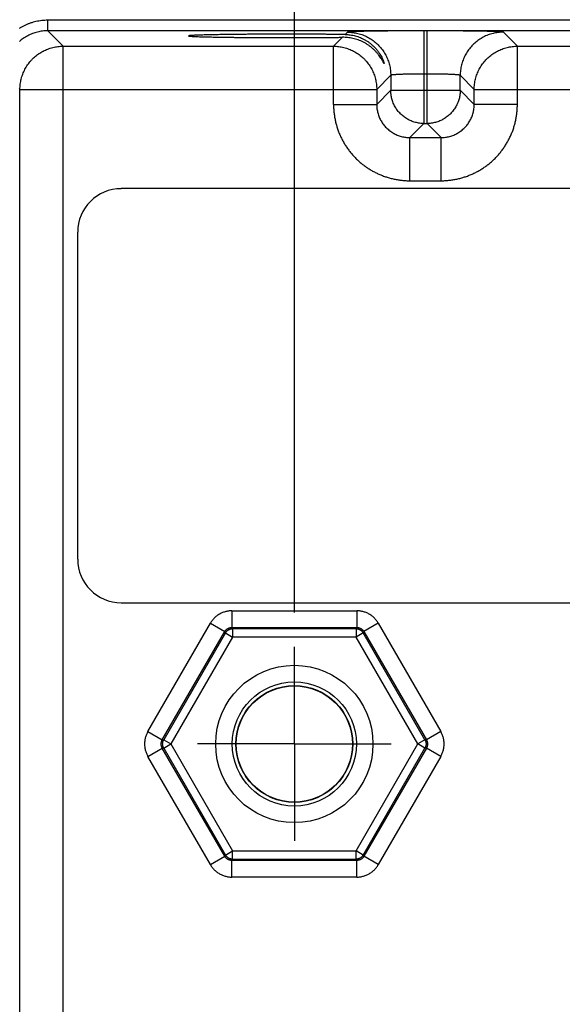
# Model space of a CAD drawing. Header units: inches. Extents: x 0 to 34, y 0 to 22.
# Tile 80 of 93: x 19.8 to 20.8, y 15.6 to 17.3. Entities that reach past the tile are written whole.
import ezdxf

# ---------------------------------------------------------------- set-up
doc = ezdxf.new("R2010")
doc.units = ezdxf.units.IN
doc.header["$LTSCALE"] = 1.87
doc.header["$MEASUREMENT"] = 0
doc.linetypes.add('CENTER', pattern=[0.6, 0.375, -0.075, 0.075, -0.075])
doc.layers.get('0').update_dxf_attribs({"linetype": 'CONTINUOUS'})
doc.layers.add('DEFAULT_1', color=7, linetype='CENTER')
doc.layers.add('DIMENSIONS', color=7, linetype='CONTINUOUS')
doc.styles.get("Standard").update_dxf_attribs({"font": 'txt', "width": 0.8})
doc.dimstyles.new('DIMSTYLE_1', dxfattribs={"dimtxt": 0.125, "dimasz": 0.18, "dimexe": 0.18, "dimexo": 0.0625, "dimgap": 0.09, "dimtad": 0, "dimtih": 1, "dimtoh": 1, "dimdec": 3, "dimzin": 4, "dimdsep": 46, "dimtxsty": 'STANDARD', "dimblk": '_FILLED', "dimblk1": '_FILLED', "dimblk2": '_FILLED', "dimcen": 0.09, "dimadec": 0, "dimazin": 0, "dimtp": 0.01, "dimtm": 0.01, "dimtfac": 1, "dimtdec": 3, "dimtofl": 0, "dimtmove": 0, "dimatfit": 3, "dimldrblk": '_FILLED', "dimfxl": 1, "dimtolj": 1, "dimtzin": 4, "dimarcsym": 0})

# ---------------------------------------------------------------- blocks, each defined once
blk = doc.blocks.new('_FILLED')
at = {"color": 0, "linetype": 'BYBLOCK'}
blk.add_solid([(0, 0), (-1, 0.1736), (-1, -0.1736)], dxfattribs=at)
blk = doc.blocks.new('*D12')
at = {"layer": 'DIMENSIONS', "color": 2, "linetype": 'CONTINUOUS'}
for p, q in [((20.2741, 16.277), (20.2741, 19.0979)), ((23.0241, 16.2889), (23.0241, 19.0979)), ((20.2741, 18.9729), (20.9161, 18.9729)), ((23.0241, 18.9729), (22.3661, 18.9729))]:
    blk.add_line(p, q, dxfattribs=at)
at = {"layer": 'DIMENSIONS', "color": 2, "linetype": 'CONTINUOUS', "xscale": 0.18, "yscale": 0.18, "zscale": 0.18, "rotation": 180}
blk.add_blockref('_FILLED', (20.2741, 18.9729), dxfattribs=at)
at = {"layer": 'DIMENSIONS', "color": 2, "linetype": 'CONTINUOUS', "xscale": 0.18, "yscale": 0.18, "zscale": 0.18}
blk.add_blockref('_FILLED', (23.0241, 18.9729), dxfattribs=at)
at = {"layer": 'DIMENSIONS', "color": 2, "linetype": 'CONTINUOUS', "width": 0.8}
for s, p in [('2.750', (20.9786, 18.9104)), ('[', (21.6036, 18.9104)), ('69.85', (21.7036, 18.9104)), (']', (22.2036, 18.9104))]:
    blk.add_text(s, height=0.125, dxfattribs=at).set_placement(p)

msp = doc.modelspace()

# ---------------------------------------------------------------- linework, layer by layer
at = {"color": 7, "linetype": 'CONTINUOUS'}
for p, q in [((19.8284, 17.3275), (19.8284, 17.3465)), ((23.4988, 17.3465), (19.8284, 17.3465)), ((19.8562, 17.2997), (19.8284, 17.3275)), ((23.4988, 17.3275), (19.8284, 17.3275)), ((20.3703, 17.3251), (20.3661, 17.3208)), ((20.5083, 17.3274), (20.5083, 17.1601)), ((20.5139, 17.3274), (20.5083, 17.3274)), ((20.5139, 17.1601), (20.5139, 17.3274)), ((20.6772, 17.2997), (20.6519, 17.3251)), ((20.3611, 17.3158), (20.345, 17.2997)), ((19.8562, 14.177), (19.8562, 17.2997)), ((19.8562, 17.2997), (20.345, 17.2997)), ((20.345, 17.1947), (20.345, 17.2997)), ((20.6772, 17.1947), (20.6772, 17.2997)), ((20.6772, 17.2997), (21.275, 17.2997)), ((20.4483, 17.2471), (20.423, 17.2217)), ((20.4483, 17.2471), (20.4483, 17.2201)), ((20.5139, 17.2494), (20.5083, 17.2494)), ((20.5739, 17.2201), (20.5739, 17.2471)), ((20.5992, 17.2217), (20.5739, 17.2471)), ((19.7782, 17.2217), (19.7771, 17.2229)), ((19.7782, 14.255), (19.7782, 17.2217)), ((19.7782, 17.2217), (20.423, 17.2217)), ((20.423, 17.2217), (20.423, 17.1947)), ((20.4483, 17.2201), (20.423, 17.1947)), ((20.4483, 17.2201), (20.5739, 17.2201)), ((20.5739, 17.2201), (20.5992, 17.1947)), ((20.5992, 17.1947), (20.5992, 17.2217)), ((20.5992, 17.2217), (21.353, 17.2217)), ((20.345, 17.1947), (20.423, 17.1947)), ((20.6772, 17.1947), (20.5992, 17.1947)), ((20.5083, 17.1601), (20.483, 17.1347)), ((20.5083, 17.1601), (20.5139, 17.1601)), ((20.5139, 17.1601), (20.5393, 17.1347)), ((20.483, 17.0567), (20.483, 17.1347)), ((20.483, 17.1347), (20.5393, 17.1347)), ((20.5393, 17.0567), (20.5393, 17.1347)), ((20.483, 17.0567), (20.5393, 17.0567)), ((23.347, 17.0424), (19.9612, 17.0424)), ((19.8824, 16.9636), (19.8824, 16.3731)), ((19.9612, 16.2943), (23.347, 16.2943)), ((20.1612, 16.2798), (20.1612, 16.2498)), ((20.1612, 16.2798), (20.387, 16.2798)), ((20.387, 16.2798), (20.387, 16.2498)), ((20.0094, 16.0618), (20.1223, 16.2573)), ((20.1223, 16.2573), (20.1482, 16.2423)), ((20.4259, 16.2573), (20.4, 16.2423)), ((20.4259, 16.2573), (20.5388, 16.0618)), ((20.0354, 16.0468), (20.1482, 16.2423)), ((20.1496, 16.24), (20.0381, 16.0468)), ((20.1482, 16.2423), (20.1496, 16.24)), ((20.1496, 16.24), (20.1626, 16.2325)), ((20.1612, 16.2498), (20.1626, 16.2475)), ((20.1612, 16.2498), (20.387, 16.2498)), ((20.1626, 16.2475), (20.1626, 16.2325)), ((20.3856, 16.2475), (20.1626, 16.2475)), ((20.387, 16.2498), (20.3856, 16.2475)), ((20.3856, 16.2475), (20.3856, 16.2325)), ((20.3986, 16.24), (20.3856, 16.2325)), ((20.4, 16.2423), (20.3986, 16.24)), ((20.5101, 16.0468), (20.3986, 16.24)), ((20.4, 16.2423), (20.5128, 16.0468)), ((20.1626, 16.2325), (20.051, 16.0393)), ((20.3856, 16.2325), (20.1626, 16.2325)), ((20.4972, 16.0393), (20.3856, 16.2325)), ((20.0094, 16.0618), (20.0354, 16.0468)), ((20.5388, 16.0618), (20.5128, 16.0468)), ((20.0354, 16.0468), (20.0381, 16.0468)), ((20.0381, 16.0468), (20.051, 16.0393)), ((20.5101, 16.0468), (20.4972, 16.0393)), ((20.5128, 16.0468), (20.5101, 16.0468)), ((20.0094, 16.0169), (20.0354, 16.0318)), ((20.1482, 15.8364), (20.0354, 16.0318)), ((20.0354, 16.0318), (20.0381, 16.0318)), ((20.0381, 16.0318), (20.051, 16.0393)), ((20.0381, 16.0318), (20.1496, 15.8387)), ((20.051, 16.0393), (20.1626, 15.8462)), ((20.3856, 15.8462), (20.4972, 16.0393)), ((20.3986, 15.8387), (20.5101, 16.0318)), ((20.5128, 16.0318), (20.4, 15.8364)), ((20.5101, 16.0318), (20.4972, 16.0393)), ((20.5128, 16.0318), (20.5101, 16.0318)), ((20.5388, 16.0169), (20.5128, 16.0318)), ((20.1223, 15.8214), (20.0094, 16.0169)), ((20.5388, 16.0169), (20.4259, 15.8214)), ((20.1223, 15.8214), (20.1482, 15.8364)), ((20.1482, 15.8364), (20.1496, 15.8387)), ((20.1496, 15.8387), (20.1626, 15.8462)), ((20.1612, 15.8289), (20.1626, 15.8312)), ((20.1626, 15.8312), (20.1626, 15.8462)), ((20.1626, 15.8462), (20.3856, 15.8462)), ((20.1626, 15.8312), (20.3856, 15.8312)), ((20.3856, 15.8312), (20.3856, 15.8462)), ((20.3986, 15.8387), (20.3856, 15.8462)), ((20.387, 15.8289), (20.3856, 15.8312)), ((20.4, 15.8364), (20.3986, 15.8387)), ((20.4259, 15.8214), (20.4, 15.8364)), ((20.1612, 15.7989), (20.1612, 15.8289)), ((20.387, 15.8289), (20.1612, 15.8289)), ((20.387, 15.7989), (20.387, 15.8289)), ((20.387, 15.7989), (20.1612, 15.7989))]:
    msp.add_line(p, q, dxfattribs=at)
for radius in [0.1421, 0.1121, 0.1055, 0.105]:
    msp.add_circle((20.2741, 16.0393), radius, dxfattribs=at)
for centre, start, end in [((19.9612, 16.9636), 90, 180), ((19.9612, 16.3731), 180, 270)]:
    msp.add_arc(centre, 0.0787, start, end, dxfattribs=at)
for points, knots in [([(19.8284, 17.3465), (19.8266, 17.3465), (19.8231, 17.3464), (19.8177, 17.346), (19.8124, 17.3452), (19.8071, 17.3442), (19.8019, 17.3429), (19.7968, 17.3413), (19.7917, 17.3394), (19.7868, 17.3372), (19.782, 17.3348), (19.7788, 17.3329), (19.7772, 17.3319), (19.7771, 17.3318)], [0, 0, 0, 0, 0.099069, 0.198341, 0.297721, 0.39711, 0.496444, 0.595747, 0.69506, 0.79438, 0.893679, 0.992949, 1, 1, 1, 1]), ([(19.8284, 17.3275), (19.8268, 17.3275), (19.8237, 17.3274), (19.819, 17.327), (19.8143, 17.3263), (19.8097, 17.3253), (19.8052, 17.324), (19.8007, 17.3225), (19.7964, 17.3207), (19.7921, 17.3186), (19.788, 17.3163), (19.7841, 17.3137), (19.7804, 17.3111), (19.7781, 17.3092), (19.7771, 17.3083)], [0, 0, 0, 0, 0.084144, 0.168297, 0.252452, 0.336604, 0.42075, 0.50489, 0.589026, 0.673161, 0.757295, 0.841415, 0.925503, 1, 1, 1, 1]), ([(20.5083, 17.3274), (20.506, 17.3274), (20.5012, 17.3274), (20.4942, 17.3274), (20.4871, 17.3274), (20.4801, 17.3274), (20.4731, 17.3274), (20.4663, 17.3273), (20.4595, 17.3273), (20.4529, 17.3272), (20.4464, 17.3272), (20.4401, 17.3271), (20.434, 17.3271), (20.4281, 17.327), (20.4224, 17.3269), (20.4169, 17.3268), (20.4117, 17.3267), (20.4067, 17.3267), (20.402, 17.3266), (20.3976, 17.3265), (20.3935, 17.3264), (20.3897, 17.3263), (20.3862, 17.3262), (20.3831, 17.326), (20.3802, 17.3259), (20.3778, 17.3258), (20.3756, 17.3257), (20.3739, 17.3256), (20.3725, 17.3255), (20.3714, 17.3253), (20.3708, 17.3252), (20.3704, 17.3251), (20.3703, 17.3251)], [0, 0, 0, 0, 0.051179, 0.102463, 0.153662, 0.204591, 0.255065, 0.304899, 0.353911, 0.401928, 0.44882, 0.494481, 0.53881, 0.58171, 0.623067, 0.662757, 0.70067, 0.736701, 0.77075, 0.802717, 0.832514, 0.860071, 0.885324, 0.90821, 0.928674, 0.946658, 0.962095, 0.974929, 0.985131, 0.992692, 0.997622, 1, 1, 1, 1]), ([(20.3703, 17.3251), (20.3719, 17.3251), (20.3751, 17.325), (20.3797, 17.3245), (20.3844, 17.3238), (20.389, 17.3228), (20.3936, 17.3216), (20.398, 17.32), (20.4024, 17.3182), (20.4066, 17.3162), (20.4107, 17.3139), (20.4147, 17.3113), (20.4185, 17.3085), (20.4221, 17.3055), (20.4255, 17.3023), (20.4287, 17.2988), (20.4318, 17.2952), (20.4346, 17.2914), (20.4371, 17.2874), (20.4394, 17.2833), (20.4415, 17.2791), (20.4433, 17.2747), (20.4448, 17.2703), (20.4461, 17.2658), (20.4471, 17.2611), (20.4478, 17.2565), (20.4482, 17.2518), (20.4483, 17.2487), (20.4483, 17.2471)], [0, 0, 0, 0, 0.038458, 0.076918, 0.115377, 0.153838, 0.192299, 0.23076, 0.269223, 0.307685, 0.346148, 0.384612, 0.423075, 0.461539, 0.500003, 0.538466, 0.57693, 0.615393, 0.653856, 0.692319, 0.730781, 0.769243, 0.807704, 0.846165, 0.884624, 0.923084, 0.961542, 1, 1, 1, 1]), ([(20.6519, 17.3251), (20.6518, 17.3251), (20.6514, 17.3252), (20.6508, 17.3253), (20.6497, 17.3255), (20.6483, 17.3256), (20.6466, 17.3257), (20.6444, 17.3258), (20.642, 17.3259), (20.6391, 17.326), (20.636, 17.3262), (20.6325, 17.3263), (20.6287, 17.3264), (20.6246, 17.3265), (20.6202, 17.3266), (20.6155, 17.3267), (20.6105, 17.3267), (20.6053, 17.3268), (20.5998, 17.3269), (20.5941, 17.327), (20.5882, 17.3271), (20.5821, 17.3271), (20.5758, 17.3272), (20.5693, 17.3272), (20.5627, 17.3273), (20.5559, 17.3273), (20.5491, 17.3274), (20.5421, 17.3274), (20.5351, 17.3274), (20.528, 17.3274), (20.521, 17.3274), (20.5162, 17.3274), (20.5139, 17.3274)], [0, 0, 0, 0, 0.002378, 0.007308, 0.014869, 0.025071, 0.037905, 0.053342, 0.071326, 0.09179, 0.114676, 0.139929, 0.167486, 0.197283, 0.229249, 0.263298, 0.29933, 0.337242, 0.376933, 0.418289, 0.46119, 0.505519, 0.55118, 0.598071, 0.646089, 0.6951, 0.744934, 0.795408, 0.846337, 0.897536, 0.94882, 1, 1, 1, 1]), ([(20.6519, 17.3251), (20.6503, 17.3251), (20.6472, 17.325), (20.6425, 17.3245), (20.6378, 17.3238), (20.6332, 17.3228), (20.6287, 17.3216), (20.6242, 17.32), (20.6198, 17.3182), (20.6156, 17.3162), (20.6115, 17.3139), (20.6075, 17.3113), (20.6037, 17.3085), (20.6001, 17.3055), (20.5967, 17.3023), (20.5935, 17.2988), (20.5904, 17.2952), (20.5877, 17.2914), (20.5851, 17.2874), (20.5828, 17.2833), (20.5807, 17.2791), (20.5789, 17.2747), (20.5774, 17.2703), (20.5761, 17.2658), (20.5751, 17.2611), (20.5744, 17.2565), (20.574, 17.2518), (20.5739, 17.2487), (20.5739, 17.2471)], [0, 0, 0, 0, 0.038458, 0.076918, 0.115377, 0.153838, 0.192299, 0.23076, 0.269223, 0.307685, 0.346148, 0.384612, 0.423075, 0.461539, 0.500003, 0.538466, 0.57693, 0.615393, 0.653856, 0.692319, 0.730781, 0.769243, 0.807704, 0.846165, 0.884624, 0.923084, 0.961542, 1, 1, 1, 1]), ([(20.2601, 17.3214), (20.2572, 17.3214), (20.2513, 17.3214), (20.2425, 17.3214), (20.2337, 17.3214), (20.225, 17.3214), (20.2164, 17.3213), (20.2079, 17.3213), (20.1996, 17.3213), (20.1914, 17.3212), (20.1833, 17.3211), (20.1755, 17.3211), (20.1678, 17.321), (20.1604, 17.3209), (20.1532, 17.3208), (20.1463, 17.3207), (20.1397, 17.3206), (20.1334, 17.3205), (20.1274, 17.3204), (20.1217, 17.3203), (20.1164, 17.3202), (20.1114, 17.32), (20.1068, 17.3199), (20.1026, 17.3198), (20.0988, 17.3196), (20.0953, 17.3195), (20.0923, 17.3193), (20.0897, 17.3192), (20.0875, 17.3191), (20.0858, 17.3189), (20.0844, 17.3188), (20.0837, 17.3186), (20.083, 17.3186), (20.083, 17.3184), (20.083, 17.3183)], [0, 0, 0, 0, 0.049781, 0.099498, 0.148966, 0.198001, 0.246556, 0.294552, 0.34181, 0.388158, 0.433561, 0.477935, 0.521111, 0.562935, 0.603387, 0.642378, 0.679761, 0.715406, 0.749302, 0.781365, 0.811474, 0.839529, 0.865524, 0.889389, 0.911032, 0.930387, 0.947454, 0.962179, 0.974507, 0.984409, 0.991889, 0.99693, 0.999561, 1, 1, 1, 1]), ([(20.083, 17.3183), (20.083, 17.3183), (20.083, 17.3181), (20.0837, 17.3181), (20.0844, 17.3179), (20.0858, 17.3178), (20.0875, 17.3176), (20.0897, 17.3175), (20.0923, 17.3174), (20.0953, 17.3172), (20.0988, 17.3171), (20.1026, 17.3169), (20.1068, 17.3168), (20.1114, 17.3167), (20.1164, 17.3165), (20.1217, 17.3164), (20.1274, 17.3163), (20.1334, 17.3162), (20.1397, 17.3161), (20.1463, 17.316), (20.1532, 17.3159), (20.1604, 17.3158), (20.1678, 17.3157), (20.1755, 17.3156), (20.1833, 17.3156), (20.1914, 17.3155), (20.1996, 17.3154), (20.2079, 17.3154), (20.2164, 17.3154), (20.225, 17.3153), (20.2337, 17.3153), (20.2425, 17.3153), (20.2513, 17.3153), (20.2572, 17.3153), (20.2601, 17.3153)], [0, 0, 0, 0, 0.00043, 0.003061, 0.008103, 0.015582, 0.025484, 0.037813, 0.052538, 0.069604, 0.08896, 0.110604, 0.134468, 0.160464, 0.188519, 0.218628, 0.250691, 0.284588, 0.320233, 0.357616, 0.396608, 0.43706, 0.478885, 0.522061, 0.566435, 0.611839, 0.658187, 0.705445, 0.753442, 0.801997, 0.851033, 0.900501, 0.950219, 1, 1, 1, 1]), ([(20.3661, 17.3208), (20.3637, 17.3209), (20.3589, 17.3209), (20.3515, 17.321), (20.3439, 17.3211), (20.3361, 17.3211), (20.3282, 17.3212), (20.32, 17.3213), (20.3117, 17.3213), (20.3033, 17.3213), (20.2948, 17.3214), (20.2862, 17.3214), (20.2775, 17.3214), (20.2688, 17.3214), (20.263, 17.3214), (20.2601, 17.3214)], [0, 0, 0, 0, 0.067248, 0.136818, 0.208457, 0.28198, 0.357319, 0.434211, 0.512411, 0.591866, 0.672326, 0.753506, 0.835333, 0.917598, 1, 1, 1, 1]), ([(20.2601, 17.3153), (20.2629, 17.3153), (20.2684, 17.3153), (20.2766, 17.3153), (20.2848, 17.3153), (20.2929, 17.3153), (20.301, 17.3153), (20.309, 17.3154), (20.3169, 17.3154), (20.3247, 17.3155), (20.3323, 17.3155), (20.3397, 17.3156), (20.347, 17.3157), (20.3541, 17.3157), (20.3588, 17.3158), (20.3611, 17.3158)], [0, 0, 0, 0, 0.081796, 0.163471, 0.244757, 0.325469, 0.405541, 0.484719, 0.562783, 0.639683, 0.715201, 0.789101, 0.861322, 0.931698, 1, 1, 1, 1]), ([(20.4364, 17.2684), (20.4364, 17.2684), (20.4364, 17.2684), (20.4362, 17.2683), (20.4361, 17.2687), (20.4358, 17.269), (20.4353, 17.2699), (20.4347, 17.271), (20.4339, 17.2726), (20.4328, 17.2746), (20.4313, 17.2771), (20.4293, 17.2801), (20.4269, 17.2836), (20.4239, 17.2874), (20.4204, 17.2912), (20.4165, 17.2949), (20.4124, 17.2984), (20.4081, 17.3016), (20.4036, 17.3045), (20.399, 17.307), (20.3943, 17.3092), (20.3895, 17.3111), (20.3848, 17.3126), (20.38, 17.3139), (20.3752, 17.3148), (20.3705, 17.3154), (20.3658, 17.3158), (20.3626, 17.3158), (20.3611, 17.3158)], [0, 0, 0, 0, 0.000579, 0.001651, 0.004403, 0.010194, 0.019543, 0.033066, 0.051442, 0.075522, 0.106314, 0.144786, 0.190765, 0.242695, 0.298472, 0.355667, 0.413115, 0.470354, 0.527055, 0.583004, 0.638095, 0.692316, 0.745636, 0.798085, 0.849697, 0.900493, 0.950594, 1, 1, 1, 1]), ([(20.3661, 17.3208), (20.3676, 17.3208), (20.3706, 17.3207), (20.3751, 17.3202), (20.3797, 17.3194), (20.3843, 17.3184), (20.3889, 17.317), (20.3935, 17.3153), (20.398, 17.3133), (20.4025, 17.3109), (20.4069, 17.3081), (20.4112, 17.305), (20.4153, 17.3016), (20.4192, 17.2979), (20.4228, 17.2939), (20.426, 17.2897), (20.4288, 17.2856), (20.431, 17.2818), (20.4327, 17.2784), (20.434, 17.2756), (20.4349, 17.2734), (20.4355, 17.2716), (20.4359, 17.2703), (20.4362, 17.2694), (20.4363, 17.2688), (20.4364, 17.2685), (20.4364, 17.2684)], [0, 0, 0, 0, 0.047889, 0.096494, 0.145835, 0.196052, 0.247188, 0.299302, 0.352454, 0.406649, 0.4619, 0.518139, 0.575217, 0.632861, 0.690568, 0.747202, 0.800791, 0.848872, 0.889294, 0.921921, 0.947359, 0.966606, 0.980732, 0.990685, 0.997159, 1, 1, 1, 1]), ([(19.7782, 17.2217), (19.7782, 17.2233), (19.7783, 17.2264), (19.7788, 17.2311), (19.7795, 17.2358), (19.7805, 17.2404), (19.7817, 17.2449), (19.7833, 17.2494), (19.7851, 17.2537), (19.7871, 17.258), (19.7895, 17.2621), (19.792, 17.266), (19.7948, 17.2698), (19.7978, 17.2734), (19.8011, 17.2769), (19.8045, 17.2801), (19.8081, 17.2831), (19.8119, 17.2859), (19.8159, 17.2885), (19.82, 17.2908), (19.8242, 17.2929), (19.8286, 17.2947), (19.833, 17.2962), (19.8376, 17.2975), (19.8422, 17.2985), (19.8468, 17.2992), (19.8515, 17.2996), (19.8547, 17.2997), (19.8562, 17.2997)], [0, 0, 0, 0, 0.038417, 0.076845, 0.115295, 0.153763, 0.192228, 0.23069, 0.269154, 0.307619, 0.346087, 0.384552, 0.423019, 0.461486, 0.499953, 0.53842, 0.576887, 0.615354, 0.653821, 0.692287, 0.730753, 0.769219, 0.807684, 0.846149, 0.884612, 0.923076, 0.961538, 1, 1, 1, 1]), ([(20.345, 17.2997), (20.3465, 17.2997), (20.3497, 17.2996), (20.3544, 17.2992), (20.359, 17.2985), (20.3636, 17.2975), (20.3682, 17.2962), (20.3726, 17.2947), (20.377, 17.2929), (20.3812, 17.2908), (20.3853, 17.2885), (20.3893, 17.2859), (20.3931, 17.2831), (20.3967, 17.2801), (20.4001, 17.2769), (20.4034, 17.2734), (20.4064, 17.2698), (20.4092, 17.266), (20.4117, 17.2621), (20.4141, 17.258), (20.4161, 17.2537), (20.4179, 17.2494), (20.4195, 17.2449), (20.4207, 17.2404), (20.4217, 17.2358), (20.4224, 17.2311), (20.4229, 17.2264), (20.423, 17.2233), (20.423, 17.2217)], [0, 0, 0, 0, 0.038462, 0.076924, 0.115388, 0.153851, 0.192316, 0.230781, 0.269247, 0.307713, 0.346179, 0.384646, 0.423113, 0.46158, 0.500047, 0.538514, 0.576981, 0.615448, 0.653913, 0.692381, 0.730846, 0.76931, 0.807772, 0.846237, 0.884705, 0.923155, 0.961583, 1, 1, 1, 1]), ([(20.5992, 17.2217), (20.5992, 17.2233), (20.5993, 17.2264), (20.5998, 17.2311), (20.6005, 17.2358), (20.6015, 17.2404), (20.6027, 17.2449), (20.6043, 17.2494), (20.6061, 17.2537), (20.6081, 17.258), (20.6105, 17.2621), (20.613, 17.266), (20.6158, 17.2698), (20.6188, 17.2735), (20.6221, 17.2769), (20.6255, 17.2801), (20.6291, 17.2831), (20.6329, 17.2859), (20.6369, 17.2885), (20.641, 17.2908), (20.6452, 17.2929), (20.6496, 17.2947), (20.654, 17.2962), (20.6586, 17.2975), (20.6632, 17.2985), (20.6678, 17.2992), (20.6725, 17.2996), (20.6757, 17.2997), (20.6772, 17.2997)], [0, 0, 0, 0, 0.038462, 0.076924, 0.115388, 0.153851, 0.192316, 0.230781, 0.269247, 0.307713, 0.346179, 0.384646, 0.423113, 0.46158, 0.500047, 0.538514, 0.576981, 0.615448, 0.653913, 0.692381, 0.730846, 0.76931, 0.807772, 0.846237, 0.884705, 0.923155, 0.961583, 1, 1, 1, 1]), ([(20.5083, 17.2494), (20.507, 17.2494), (20.5044, 17.2494), (20.5006, 17.2494), (20.4968, 17.2494), (20.493, 17.2494), (20.4893, 17.2493), (20.4856, 17.2493), (20.4821, 17.2492), (20.4787, 17.2491), (20.4754, 17.2491), (20.4722, 17.249), (20.4692, 17.2489), (20.4663, 17.2488), (20.4637, 17.2486), (20.4612, 17.2485), (20.4589, 17.2484), (20.4568, 17.2483), (20.4549, 17.2481), (20.4533, 17.248), (20.4519, 17.2479), (20.4507, 17.2477), (20.4497, 17.2476), (20.449, 17.2474), (20.4486, 17.2473), (20.4484, 17.2472), (20.4483, 17.2471)], [0, 0, 0, 0, 0.064483, 0.128701, 0.19238, 0.255256, 0.31707, 0.377564, 0.436482, 0.493579, 0.548616, 0.601365, 0.651606, 0.699128, 0.743733, 0.785234, 0.823459, 0.85825, 0.889462, 0.916969, 0.94066, 0.960443, 0.976251, 0.98805, 0.99587, 1, 1, 1, 1]), ([(20.5739, 17.2471), (20.5738, 17.2472), (20.5736, 17.2473), (20.5732, 17.2474), (20.5725, 17.2476), (20.5715, 17.2477), (20.5703, 17.2479), (20.5689, 17.248), (20.5673, 17.2481), (20.5654, 17.2483), (20.5633, 17.2484), (20.561, 17.2485), (20.5585, 17.2486), (20.5559, 17.2488), (20.553, 17.2489), (20.55, 17.249), (20.5468, 17.2491), (20.5435, 17.2491), (20.5401, 17.2492), (20.5366, 17.2493), (20.5329, 17.2493), (20.5292, 17.2494), (20.5254, 17.2494), (20.5216, 17.2494), (20.5178, 17.2494), (20.5152, 17.2494), (20.5139, 17.2494)], [0, 0, 0, 0, 0.00413, 0.01195, 0.023749, 0.039557, 0.05934, 0.083031, 0.110538, 0.14175, 0.176541, 0.214766, 0.256267, 0.300872, 0.348394, 0.398635, 0.451384, 0.506421, 0.563518, 0.622436, 0.68293, 0.744744, 0.80762, 0.871299, 0.935517, 1, 1, 1, 1]), ([(20.5083, 17.1601), (20.507, 17.1601), (20.5044, 17.1602), (20.5005, 17.1605), (20.4966, 17.1612), (20.4928, 17.1621), (20.489, 17.1632), (20.4854, 17.1646), (20.4818, 17.1662), (20.4783, 17.1681), (20.475, 17.1702), (20.4718, 17.1724), (20.4687, 17.1749), (20.4659, 17.1776), (20.4632, 17.1805), (20.4607, 17.1835), (20.4584, 17.1867), (20.4563, 17.19), (20.4545, 17.1935), (20.4529, 17.1971), (20.4515, 17.2008), (20.4503, 17.2045), (20.4494, 17.2083), (20.4488, 17.2122), (20.4484, 17.2161), (20.4483, 17.2188), (20.4483, 17.2201)], [0, 0, 0, 0, 0.041636, 0.083276, 0.124933, 0.166601, 0.208264, 0.249942, 0.291639, 0.333333, 0.374997, 0.416647, 0.458298, 0.499958, 0.541622, 0.583293, 0.624969, 0.666647, 0.708321, 0.749993, 0.791663, 0.833332, 0.874999, 0.916666, 0.958333, 1, 1, 1, 1]), ([(20.5739, 17.2201), (20.5739, 17.2188), (20.5738, 17.2161), (20.5734, 17.2122), (20.5728, 17.2084), (20.5719, 17.2045), (20.5707, 17.2008), (20.5693, 17.1971), (20.5677, 17.1935), (20.5659, 17.19), (20.5638, 17.1867), (20.5615, 17.1835), (20.559, 17.1805), (20.5563, 17.1776), (20.5535, 17.1749), (20.5504, 17.1724), (20.5472, 17.1702), (20.5439, 17.1681), (20.5404, 17.1662), (20.5369, 17.1646), (20.5332, 17.1632), (20.5294, 17.1621), (20.5256, 17.1612), (20.5217, 17.1605), (20.5178, 17.1602), (20.5152, 17.1601), (20.5139, 17.1601)], [0, 0, 0, 0, 0.041636, 0.083276, 0.124933, 0.166601, 0.208264, 0.249942, 0.291639, 0.333333, 0.374997, 0.416647, 0.458298, 0.499958, 0.541622, 0.583293, 0.624969, 0.666647, 0.708321, 0.749993, 0.791663, 0.833332, 0.874999, 0.916666, 0.958333, 1, 1, 1, 1]), ([(20.345, 17.1947), (20.345, 17.1923), (20.3451, 17.1875), (20.3457, 17.1804), (20.3466, 17.1732), (20.3479, 17.1661), (20.3496, 17.1591), (20.3516, 17.1521), (20.354, 17.1453), (20.3568, 17.1386), (20.3599, 17.1321), (20.3634, 17.1257), (20.3672, 17.1195), (20.3712, 17.1136), (20.3756, 17.1078), (20.3803, 17.1023), (20.3853, 17.0971), (20.3906, 17.0921), (20.3961, 17.0874), (20.4018, 17.083), (20.4078, 17.0789), (20.414, 17.0751), (20.4203, 17.0717), (20.4269, 17.0686), (20.4335, 17.0658), (20.4404, 17.0634), (20.4473, 17.0613), (20.4544, 17.0596), (20.4615, 17.0583), (20.4686, 17.0574), (20.4758, 17.0568), (20.4806, 17.0567), (20.483, 17.0567)], [0, 0, 0, 0, 0.032974, 0.066097, 0.099341, 0.132678, 0.166078, 0.199512, 0.232947, 0.266356, 0.299731, 0.333088, 0.366443, 0.399808, 0.433187, 0.466575, 0.499966, 0.533357, 0.566745, 0.600123, 0.633489, 0.666843, 0.7002, 0.733577, 0.766988, 0.80043, 0.833872, 0.867283, 0.900633, 0.933889, 0.967023, 1, 1, 1, 1]), ([(20.423, 17.1947), (20.423, 17.1934), (20.423, 17.1908), (20.4234, 17.1868), (20.4241, 17.183), (20.425, 17.1791), (20.4261, 17.1754), (20.4275, 17.1717), (20.4291, 17.1681), (20.431, 17.1647), (20.433, 17.1613), (20.4353, 17.1581), (20.4378, 17.1551), (20.4405, 17.1522), (20.4434, 17.1495), (20.4464, 17.1471), (20.4496, 17.1448), (20.4529, 17.1427), (20.4564, 17.1408), (20.46, 17.1392), (20.4636, 17.1378), (20.4674, 17.1367), (20.4712, 17.1358), (20.4751, 17.1352), (20.479, 17.1348), (20.4816, 17.1347), (20.483, 17.1347)], [0, 0, 0, 0, 0.041705, 0.083399, 0.125084, 0.166762, 0.208434, 0.250101, 0.291761, 0.333415, 0.375065, 0.416711, 0.458356, 0.5, 0.541644, 0.583289, 0.624935, 0.666585, 0.708239, 0.749899, 0.791566, 0.833238, 0.874916, 0.916602, 0.958298, 1, 1, 1, 1]), ([(20.5393, 17.0567), (20.5416, 17.0567), (20.5464, 17.0568), (20.5536, 17.0574), (20.5607, 17.0583), (20.5678, 17.0596), (20.5749, 17.0613), (20.5818, 17.0634), (20.5886, 17.0658), (20.5953, 17.0686), (20.6019, 17.0717), (20.6082, 17.0751), (20.6144, 17.0789), (20.6204, 17.083), (20.6261, 17.0874), (20.6316, 17.0921), (20.6369, 17.0971), (20.6418, 17.1023), (20.6465, 17.1078), (20.651, 17.1136), (20.655, 17.1195), (20.6588, 17.1257), (20.6623, 17.1321), (20.6654, 17.1386), (20.6682, 17.1453), (20.6706, 17.1521), (20.6726, 17.1591), (20.6743, 17.1661), (20.6756, 17.1732), (20.6766, 17.1804), (20.6771, 17.1875), (20.6772, 17.1923), (20.6772, 17.1947)], [0, 0, 0, 0, 0.032974, 0.066097, 0.099341, 0.132678, 0.166078, 0.199512, 0.232947, 0.266356, 0.299731, 0.333088, 0.366443, 0.399808, 0.433187, 0.466575, 0.499966, 0.533357, 0.566745, 0.600123, 0.633489, 0.666843, 0.7002, 0.733577, 0.766988, 0.80043, 0.833872, 0.867283, 0.900633, 0.933889, 0.967023, 1, 1, 1, 1]), ([(20.5393, 17.1347), (20.5406, 17.1347), (20.5432, 17.1348), (20.5471, 17.1352), (20.551, 17.1358), (20.5548, 17.1367), (20.5586, 17.1378), (20.5622, 17.1392), (20.5658, 17.1408), (20.5693, 17.1427), (20.5726, 17.1448), (20.5758, 17.1471), (20.5789, 17.1495), (20.5817, 17.1522), (20.5844, 17.1551), (20.5869, 17.1581), (20.5892, 17.1613), (20.5913, 17.1647), (20.5931, 17.1681), (20.5947, 17.1717), (20.5961, 17.1754), (20.5972, 17.1791), (20.5981, 17.183), (20.5988, 17.1868), (20.5992, 17.1908), (20.5992, 17.1934), (20.5992, 17.1947)], [0, 0, 0, 0, 0.041705, 0.083399, 0.125084, 0.166762, 0.208434, 0.250101, 0.291761, 0.333415, 0.375065, 0.416711, 0.458356, 0.5, 0.541644, 0.583289, 0.624935, 0.666585, 0.708239, 0.749899, 0.791566, 0.833238, 0.874916, 0.916602, 0.958298, 1, 1, 1, 1]), ([(20.1612, 16.2798), (20.1602, 16.2798), (20.1581, 16.2797), (20.155, 16.2794), (20.1519, 16.2789), (20.1489, 16.2781), (20.1459, 16.2772), (20.143, 16.276), (20.1401, 16.2746), (20.1374, 16.273), (20.1347, 16.2712), (20.1323, 16.2693), (20.1299, 16.2672), (20.1277, 16.2649), (20.1257, 16.2625), (20.1239, 16.26), (20.1228, 16.2582), (20.1223, 16.2573)], [0, 0, 0, 0, 0.065846, 0.132034, 0.198526, 0.265271, 0.33221, 0.399283, 0.466431, 0.533602, 0.600748, 0.667814, 0.734746, 0.801485, 0.867972, 0.934157, 1, 1, 1, 1]), ([(20.4259, 16.2573), (20.4254, 16.2582), (20.4243, 16.26), (20.4225, 16.2625), (20.4205, 16.2649), (20.4183, 16.2672), (20.4159, 16.2693), (20.4135, 16.2712), (20.4108, 16.273), (20.4081, 16.2746), (20.4053, 16.276), (20.4023, 16.2772), (20.3993, 16.2781), (20.3963, 16.2789), (20.3932, 16.2794), (20.3901, 16.2797), (20.388, 16.2798), (20.387, 16.2798)], [0, 0, 0, 0, 0.065846, 0.132034, 0.198526, 0.265271, 0.33221, 0.399283, 0.466431, 0.533602, 0.600748, 0.667814, 0.734746, 0.801485, 0.867972, 0.934157, 1, 1, 1, 1]), ([(20.1482, 16.2423), (20.1485, 16.2427), (20.1489, 16.2435), (20.1497, 16.2445), (20.1506, 16.2455), (20.1516, 16.2463), (20.1526, 16.2471), (20.1537, 16.2478), (20.1549, 16.2484), (20.1561, 16.249), (20.1573, 16.2493), (20.1586, 16.2496), (20.1599, 16.2498), (20.1608, 16.2498), (20.1612, 16.2498)], [0, 0, 0, 0, 0.083401, 0.166741, 0.250039, 0.333304, 0.416548, 0.49979, 0.583042, 0.666323, 0.749646, 0.833025, 0.916468, 1, 1, 1, 1]), ([(20.1496, 16.24), (20.1498, 16.2404), (20.1503, 16.2411), (20.1511, 16.2422), (20.152, 16.2431), (20.1529, 16.244), (20.154, 16.2448), (20.1551, 16.2455), (20.1562, 16.2461), (20.1574, 16.2466), (20.1587, 16.247), (20.16, 16.2473), (20.1613, 16.2475), (20.1621, 16.2475), (20.1626, 16.2475)], [0, 0, 0, 0, 0.083325, 0.166654, 0.249987, 0.333323, 0.416661, 0.5, 0.583339, 0.666677, 0.750013, 0.833346, 0.916675, 1, 1, 1, 1]), ([(20.3856, 16.2475), (20.3861, 16.2475), (20.3869, 16.2475), (20.3882, 16.2473), (20.3895, 16.247), (20.3908, 16.2466), (20.392, 16.2461), (20.3932, 16.2455), (20.3943, 16.2448), (20.3953, 16.244), (20.3963, 16.2431), (20.3971, 16.2421), (20.3979, 16.2411), (20.3984, 16.2404), (20.3986, 16.24)], [0, 0, 0, 0, 0.082803, 0.166426, 0.250549, 0.334873, 0.419135, 0.503121, 0.586687, 0.669778, 0.752437, 0.834824, 0.917216, 1, 1, 1, 1]), ([(20.387, 16.2498), (20.3874, 16.2498), (20.3883, 16.2498), (20.3896, 16.2496), (20.3909, 16.2493), (20.3921, 16.249), (20.3933, 16.2485), (20.3945, 16.2478), (20.3956, 16.2471), (20.3966, 16.2463), (20.3976, 16.2455), (20.3985, 16.2445), (20.3993, 16.2435), (20.3997, 16.2427), (20.4, 16.2423)], [0, 0, 0, 0, 0.083401, 0.166741, 0.250039, 0.333304, 0.416548, 0.49979, 0.583042, 0.666323, 0.749646, 0.833025, 0.916468, 1, 1, 1, 1]), ([(20.0094, 16.0618), (20.0089, 16.0609), (20.0079, 16.0591), (20.0067, 16.0563), (20.0056, 16.0533), (20.0047, 16.0503), (20.004, 16.0472), (20.0036, 16.0441), (20.0034, 16.0409), (20.0034, 16.0378), (20.0036, 16.0346), (20.004, 16.0315), (20.0047, 16.0284), (20.0056, 16.0254), (20.0067, 16.0224), (20.0079, 16.0196), (20.0089, 16.0178), (20.0094, 16.0169)], [0, 0, 0, 0, 0.065846, 0.132034, 0.198526, 0.265271, 0.33221, 0.399283, 0.466431, 0.533602, 0.600748, 0.667814, 0.734746, 0.801485, 0.867972, 0.934157, 1, 1, 1, 1]), ([(20.5388, 16.0169), (20.5393, 16.0178), (20.5403, 16.0196), (20.5416, 16.0224), (20.5426, 16.0254), (20.5435, 16.0284), (20.5442, 16.0315), (20.5446, 16.0346), (20.5448, 16.0378), (20.5448, 16.0409), (20.5446, 16.0441), (20.5442, 16.0472), (20.5435, 16.0503), (20.5426, 16.0533), (20.5416, 16.0563), (20.5403, 16.0591), (20.5393, 16.0609), (20.5388, 16.0618)], [0, 0, 0, 0, 0.065846, 0.132034, 0.198526, 0.265271, 0.33221, 0.399283, 0.466431, 0.533602, 0.600748, 0.667814, 0.734746, 0.801485, 0.867972, 0.934157, 1, 1, 1, 1]), ([(20.0354, 16.0318), (20.0352, 16.0322), (20.0348, 16.033), (20.0343, 16.0342), (20.0339, 16.0355), (20.0336, 16.0367), (20.0334, 16.038), (20.0333, 16.0393), (20.0334, 16.0406), (20.0336, 16.0419), (20.0339, 16.0432), (20.0343, 16.0445), (20.0348, 16.0457), (20.0352, 16.0465), (20.0354, 16.0468)], [0, 0, 0, 0, 0.083401, 0.166741, 0.250039, 0.333304, 0.416548, 0.49979, 0.583042, 0.666323, 0.749646, 0.833025, 0.916468, 1, 1, 1, 1]), ([(20.0381, 16.0318), (20.0378, 16.0322), (20.0374, 16.033), (20.037, 16.0342), (20.0366, 16.0354), (20.0363, 16.0367), (20.0361, 16.038), (20.036, 16.0393), (20.0361, 16.0406), (20.0363, 16.0419), (20.0365, 16.0432), (20.0369, 16.0445), (20.0374, 16.0457), (20.0378, 16.0465), (20.0381, 16.0468)], [0, 0, 0, 0, 0.082784, 0.165176, 0.247563, 0.330222, 0.413313, 0.496879, 0.580865, 0.665127, 0.749451, 0.833574, 0.917197, 1, 1, 1, 1]), ([(20.5101, 16.0468), (20.5104, 16.0465), (20.5108, 16.0457), (20.5113, 16.0445), (20.5117, 16.0432), (20.5119, 16.0419), (20.5121, 16.0406), (20.5122, 16.0393), (20.5121, 16.038), (20.5119, 16.0367), (20.5116, 16.0354), (20.5113, 16.0342), (20.5108, 16.033), (20.5104, 16.0322), (20.5101, 16.0318)], [0, 0, 0, 0, 0.082803, 0.166426, 0.250549, 0.334873, 0.419135, 0.503121, 0.586687, 0.669778, 0.752437, 0.834824, 0.917216, 1, 1, 1, 1]), ([(20.5128, 16.0468), (20.513, 16.0465), (20.5135, 16.0457), (20.514, 16.0445), (20.5143, 16.0432), (20.5146, 16.042), (20.5148, 16.0407), (20.5149, 16.0393), (20.5148, 16.038), (20.5146, 16.0367), (20.5143, 16.0355), (20.514, 16.0342), (20.5135, 16.033), (20.513, 16.0322), (20.5128, 16.0318)], [0, 0, 0, 0, 0.083401, 0.166741, 0.250039, 0.333304, 0.416548, 0.49979, 0.583042, 0.666323, 0.749646, 0.833025, 0.916468, 1, 1, 1, 1]), ([(20.1612, 15.8289), (20.1608, 15.8289), (20.1599, 15.8289), (20.1586, 15.8291), (20.1573, 15.8293), (20.1561, 15.8297), (20.1549, 15.8302), (20.1537, 15.8308), (20.1526, 15.8315), (20.1516, 15.8323), (20.1506, 15.8332), (20.1497, 15.8342), (20.1489, 15.8352), (20.1485, 15.836), (20.1482, 15.8364)], [0, 0, 0, 0, 0.083401, 0.166741, 0.250039, 0.333304, 0.416548, 0.49979, 0.583042, 0.666323, 0.749646, 0.833025, 0.916468, 1, 1, 1, 1]), ([(20.1626, 15.8312), (20.1621, 15.8312), (20.1613, 15.8312), (20.16, 15.8314), (20.1587, 15.8317), (20.1575, 15.8321), (20.1563, 15.8325), (20.1551, 15.8332), (20.154, 15.8339), (20.1529, 15.8347), (20.152, 15.8356), (20.1511, 15.8365), (20.1503, 15.8376), (20.1498, 15.8383), (20.1496, 15.8387)], [0, 0, 0, 0, 0.082784, 0.165176, 0.247563, 0.330222, 0.413313, 0.496879, 0.580865, 0.665127, 0.749451, 0.833574, 0.917197, 1, 1, 1, 1]), ([(20.3986, 15.8387), (20.3984, 15.8383), (20.3979, 15.8376), (20.3971, 15.8365), (20.3962, 15.8356), (20.3953, 15.8347), (20.3942, 15.8339), (20.3931, 15.8332), (20.392, 15.8326), (20.3908, 15.8321), (20.3895, 15.8317), (20.3882, 15.8314), (20.3869, 15.8312), (20.3861, 15.8312), (20.3856, 15.8312)], [0, 0, 0, 0, 0.083325, 0.166654, 0.249987, 0.333323, 0.416661, 0.5, 0.583339, 0.666677, 0.750013, 0.833346, 0.916675, 1, 1, 1, 1]), ([(20.4, 15.8364), (20.3997, 15.836), (20.3993, 15.8352), (20.3985, 15.8342), (20.3976, 15.8332), (20.3966, 15.8323), (20.3956, 15.8315), (20.3945, 15.8308), (20.3933, 15.8302), (20.3921, 15.8297), (20.3909, 15.8293), (20.3896, 15.8291), (20.3883, 15.8289), (20.3874, 15.8289), (20.387, 15.8289)], [0, 0, 0, 0, 0.083401, 0.166741, 0.250039, 0.333304, 0.416548, 0.49979, 0.583042, 0.666323, 0.749646, 0.833025, 0.916468, 1, 1, 1, 1]), ([(20.1223, 15.8214), (20.1228, 15.8205), (20.1239, 15.8187), (20.1257, 15.8162), (20.1277, 15.8138), (20.1299, 15.8115), (20.1323, 15.8094), (20.1347, 15.8075), (20.1374, 15.8057), (20.1401, 15.8041), (20.143, 15.8027), (20.1459, 15.8015), (20.1489, 15.8006), (20.1519, 15.7998), (20.155, 15.7993), (20.1581, 15.7989), (20.1602, 15.7989), (20.1612, 15.7989)], [0, 0, 0, 0, 0.065846, 0.132034, 0.198526, 0.265271, 0.33221, 0.399283, 0.466431, 0.533602, 0.600748, 0.667814, 0.734746, 0.801485, 0.867972, 0.934157, 1, 1, 1, 1]), ([(20.387, 15.7989), (20.388, 15.7989), (20.3901, 15.7989), (20.3932, 15.7993), (20.3963, 15.7998), (20.3993, 15.8006), (20.4023, 15.8015), (20.4053, 15.8027), (20.4081, 15.8041), (20.4108, 15.8057), (20.4135, 15.8075), (20.4159, 15.8094), (20.4183, 15.8115), (20.4205, 15.8138), (20.4225, 15.8162), (20.4243, 15.8187), (20.4254, 15.8205), (20.4259, 15.8214)], [0, 0, 0, 0, 0.065846, 0.132034, 0.198526, 0.265271, 0.33221, 0.399283, 0.466431, 0.533602, 0.600748, 0.667814, 0.734746, 0.801485, 0.867972, 0.934157, 1, 1, 1, 1])]:
    msp.add_open_spline(points, degree=3, knots=knots, dxfattribs=at)
at = {"layer": 'DEFAULT_1', "color": 7, "linetype": 'CENTER'}
for q in [(20.2741, 16.2145), (20.0989, 16.0393), (20.2741, 15.8642), (20.4493, 16.0393)]:
    msp.add_line((20.2741, 16.0393), q, dxfattribs=at)

# ---------------------------------------------------------------- dimensions: what is measured, and where the dimension line sits
at = {"layer": 'DIMENSIONS', "color": 2, "linetype": 'CONTINUOUS'}
dim = msp.add_linear_dim(base=(20.2741, 18.9729), p1=(23.0241, 16.2889), p2=(20.2741, 16.277), angle=180, dimstyle='DIMSTYLE_1', dxfattribs=at)
dim.commit()
dim.dimension.update_dxf_attribs({"geometry": '*D12', "text_midpoint": (21.6411, 18.9729), "dimtype": 160})

doc.saveas('drawing.dxf')
